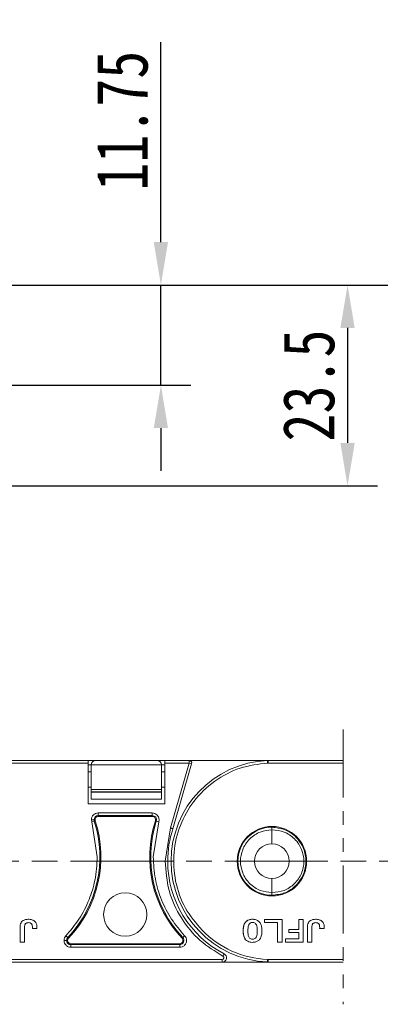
# Model space of a CAD drawing. Header units: millimetres. Extents: x 3292 to 3920, y -521 to -81.
# Tile 14 of 31: x 3636 to 3678, y -327 to -213. Entities that reach past the tile are written whole.
import ezdxf

# ---------------------------------------------------------------- set-up
doc = ezdxf.new("R2010")
doc.units = ezdxf.units.MM
for name, pattern in [('ACAD_ISO08W100', [36, 24, -3, 6, -3]), ('CENTER', [0.6, 0.375, -0.075, 0.075, -0.075]), ('PHANTOM2', [31.75, 15.875, -3.175, 3.175, -3.175, 3.175, -3.175])]:
    doc.linetypes.add(name, pattern=pattern)
doc.layers.add('中心线', color=1, linetype='CENTER', lineweight=25)
doc.styles.get("Standard").update_dxf_attribs({"font": '仿宋_GB2312.ttf', "width": 0.8})
doc.dimstyles.new('副本 ISO-25.1', dxfattribs={"dimtxt": 6, "dimasz": 5, "dimexe": 3.5, "dimexo": 0.625, "dimgap": 1.5, "dimtad": 1, "dimdsep": 46, "dimtxsty": 'Standard', "dimcen": 2.5, "dimadec": 0, "dimazin": 0, "dimtfac": 1, "dimtmove": 0, "dimatfit": 3, "dimfxl": 0, "dimarcsym": 0})

# ---------------------------------------------------------------- blocks, each defined once
blk = doc.blocks.new('*D308')
at = {"color": 0, "lineweight": -2}
for p, q in [((3623.18, -243.45), (3678.13, -243.45)), ((3674.63, -248.45), (3674.63, -261.86)), ((3590.75, -266.86), (3678.13, -266.86))]:
    blk.add_line(p, q, dxfattribs=at)
at = {"color": 0, "lineweight": 9}
for points in [[(3673.8, -248.45), (3675.47, -248.45), (3674.63, -243.45)], [(3673.8, -261.86), (3675.47, -261.86), (3674.63, -266.86)]]:
    blk.add_solid(points, dxfattribs=at)
at = {"layer": 'Defpoints', "color": 0, "lineweight": 9}
for p in [(3622.56, -243.45), (3590.13, -266.86), (3674.63, -266.86)]:
    blk.add_point(p, dxfattribs=at)
at = {"color": 0, "lineweight": 9, "insert": (3670.13, -255.16), "char_height": 6, "attachment_point": 5, "rotation": 90}
blk.add_mtext('23.5', dxfattribs=at)
blk = doc.blocks.new('*D309')
at = {"color": 0, "lineweight": -2}
for p, q in [((3652.87, -238.45), (3652.87, -215.14)), ((3631.17, -243.45), (3656.37, -243.45)), ((3652.87, -255.12), (3652.87, -243.45)), ((3631.17, -255.12), (3656.37, -255.12)), ((3652.87, -260.12), (3652.87, -265.12))]:
    blk.add_line(p, q, dxfattribs=at)
at = {"color": 0, "lineweight": 9}
for points in [[(3652.04, -238.45), (3653.7, -238.45), (3652.87, -243.45)], [(3652.04, -260.12), (3653.7, -260.12), (3652.87, -255.12)]]:
    blk.add_solid(points, dxfattribs=at)
at = {"layer": 'Defpoints', "color": 0, "lineweight": 9}
for p in [(3630.54, -243.45), (3652.87, -243.45), (3630.54, -255.12)]:
    blk.add_point(p, dxfattribs=at)
at = {"color": 0, "lineweight": 9, "insert": (3648.37, -224.3), "char_height": 6, "attachment_point": 5, "rotation": 90}
blk.add_mtext('11.75', dxfattribs=at)
blk = doc.blocks.new('*D310')
at = {"color": 0, "lineweight": -2}
for p, q in [((3625.04, -243.45), (3898.19, -243.45)), ((3894.69, -248.45), (3894.69, -317.28)), ((3851.38, -322.28), (3898.19, -322.28))]:
    blk.add_line(p, q, dxfattribs=at)
at = {"color": 0, "lineweight": 9}
for points in [[(3893.85, -248.45), (3895.52, -248.45), (3894.69, -243.45)], [(3893.85, -317.28), (3895.52, -317.28), (3894.69, -322.28)]]:
    blk.add_solid(points, dxfattribs=at)
at = {"layer": 'Defpoints', "color": 0, "lineweight": 9}
for p in [(3624.41, -243.45), (3850.76, -322.28), (3894.69, -322.28)]:
    blk.add_point(p, dxfattribs=at)
at = {"color": 0, "lineweight": 9, "insert": (3890.19, -282.86), "char_height": 6, "attachment_point": 5, "rotation": 90}
blk.add_mtext('2R+23.5', dxfattribs=at)

msp = doc.modelspace()

# ---------------------------------------------------------------- linework, layer by layer
at = {"color": 3, "linetype": 'PHANTOM2', "lineweight": 9, "ltscale": 0.5}
msp.add_line((3674.119, -295.241), (3674.119, -327.294), dxfattribs=at)
at = {"color": 7, "linetype": 'Continuous', "lineweight": 15}
for p, q in [((3644.371, -298.864), (3631.868, -298.864)), ((3644.371, -299.168), (3631.87, -299.168)), ((3644.371, -299.168), (3644.371, -298.864)), ((3645.241, -298.882), (3644.371, -298.882)), ((3644.371, -303.916), (3644.371, -299.168)), ((3644.371, -299.382), (3644.741, -299.382)), ((3644.741, -299.382), (3652.941, -299.382)), ((3644.741, -302.271), (3644.741, -299.382)), ((3652.441, -298.882), (3645.241, -298.882)), ((3653.313, -298.882), (3652.441, -298.882)), ((3652.941, -299.382), (3652.941, -302.271)), ((3652.941, -299.382), (3653.313, -299.382)), ((3656.164, -298.864), (3653.313, -298.864)), ((3653.313, -298.864), (3653.313, -299.168)), ((3653.313, -299.168), (3653.313, -303.916)), ((3656.164, -299.168), (3653.313, -299.168)), ((3653.978, -306.737), (3656.164, -299.168)), ((3654.268, -306.826), (3656.455, -299.252)), ((3656.164, -299.168), (3656.164, -298.864)), ((3665.368, -298.864), (3656.164, -298.864)), ((3656.455, -299.252), (3656.164, -299.168)), ((3665.282, -298.868), (3665.368, -298.865)), ((3665.37, -299.168), (3665.296, -299.168)), ((3674.119, -298.864), (3665.368, -298.864)), ((3665.37, -299.168), (3665.37, -298.886)), ((3674.119, -299.168), (3665.37, -299.168)), ((3644.741, -300.178), (3644.371, -300.178)), ((3653.313, -300.178), (3652.941, -300.178)), ((3644.371, -301.996), (3644.741, -301.996)), ((3652.941, -302.271), (3644.741, -302.271)), ((3644.741, -302.271), (3644.741, -302.521)), ((3644.741, -302.521), (3652.941, -302.521)), ((3644.741, -302.583), (3644.741, -302.521)), ((3652.941, -302.583), (3644.741, -302.583)), ((3644.741, -302.583), (3644.741, -303.382)), ((3652.941, -301.996), (3653.313, -301.996)), ((3652.941, -302.271), (3652.941, -302.521)), ((3652.941, -302.521), (3652.941, -302.583)), ((3652.941, -303.382), (3652.941, -302.583)), ((3653.313, -303.916), (3644.371, -303.916)), ((3644.741, -303.382), (3652.941, -303.382)), ((3645.568, -304.99), (3651.865, -304.99)), ((3645.568, -304.99), (3645.568, -305.293)), ((3645.568, -305.293), (3651.865, -305.293)), ((3645.568, -305.293), (3645.568, -305.405)), ((3651.865, -304.99), (3651.865, -305.293)), ((3651.865, -305.405), (3651.865, -305.293)), ((3644.813, -306.025), (3644.775, -305.783)), ((3645.101, -305.933), (3644.813, -306.025)), ((3645.452, -310.111), (3644.813, -306.025)), ((3645.208, -305.898), (3645.101, -305.933)), ((3645.568, -305.405), (3651.865, -305.405)), ((3652.62, -306.025), (3651.981, -310.111)), ((3652.332, -305.933), (3652.226, -305.898)), ((3652.62, -306.025), (3652.332, -305.933)), ((3652.659, -305.783), (3652.62, -306.025)), ((3653.359, -310.614), (3653.978, -306.737)), ((3665.814, -306.647), (3665.782, -306.648)), ((3665.814, -308.594), (3665.814, -306.951)), ((3665.814, -314.278), (3665.814, -312.635)), ((3665.782, -314.581), (3665.814, -314.581)), ((3664.961, -317.413), (3664.961, -317.774)), ((3667.016, -317.413), (3664.961, -317.413)), ((3664.961, -317.774), (3666.484, -317.774)), ((3666.484, -317.774), (3666.484, -320.04)), ((3667.016, -320.04), (3667.016, -317.413)), ((3669.473, -317.413), (3668.942, -317.413)), ((3668.942, -317.413), (3668.942, -318.561)), ((3669.473, -320.04), (3669.473, -317.413)), ((3637.881, -318.475), (3638.412, -318.475)), ((3668.942, -318.561), (3667.776, -318.561)), ((3667.776, -318.922), (3667.776, -318.561)), ((3668.942, -318.922), (3667.776, -318.922)), ((3668.942, -319.679), (3668.942, -318.922)), ((3671.381, -318.475), (3671.912, -318.475)), ((3636.451, -320.04), (3636.983, -320.04)), ((3641.792, -319.306), (3642.012, -319.514)), ((3642.012, -319.514), (3642.094, -319.591)), ((3655.34, -319.591), (3655.421, -319.514)), ((3655.641, -319.306), (3655.421, -319.514)), ((3666.484, -320.04), (3667.016, -320.04)), ((3667.4, -320.04), (3667.4, -319.679)), ((3667.4, -319.679), (3668.942, -319.679)), ((3667.4, -320.04), (3669.473, -320.04)), ((3669.951, -320.04), (3670.483, -320.04)), ((3642.368, -320.228), (3642.368, -320.34)), ((3655.065, -320.228), (3642.368, -320.228)), ((3642.368, -320.643), (3642.368, -320.34)), ((3655.065, -320.34), (3642.368, -320.34)), ((3655.065, -320.643), (3642.368, -320.643)), ((3655.065, -320.34), (3655.065, -320.228)), ((3655.065, -320.643), (3655.065, -320.34)), ((3660.017, -322.061), (3631.87, -322.061)), ((3631.876, -322.364), (3660.017, -322.364)), ((3660.017, -322.364), (3660.017, -322.061)), ((3660.017, -322.364), (3665.376, -322.364)), ((3660.247, -321.416), (3660.108, -321.685)), ((3665.359, -322.364), (3665.282, -322.36)), ((3665.37, -322.061), (3665.296, -322.061)), ((3665.37, -322.061), (3665.37, -322.343)), ((3674.119, -322.061), (3665.37, -322.061)), ((3665.37, -322.343), (3665.376, -322.364)), ((3665.376, -322.364), (3674.119, -322.364))]:
    msp.add_line(p, q, dxfattribs=at)
for centre, radius in [((3665.814, -310.614), 4.05), ((3648.717, -316.819), 2.526)]:
    msp.add_circle(centre, radius, dxfattribs=at)
for centre, radius, start, end in [((3645.241, -299.382), 0.5, 90, 180), ((3652.441, -299.382), 0.5, 0, 90), ((3665.814, -310.614), 11.758, 92.59128, 267.40872), ((3656.164, -299.168), 0.303, 343.89727, 90), ((3645.568, -305.783), 0.49, 90, 179.99999), ((3651.865, -305.783), 0.49, 342.21702, 90), ((3632.073, -310.111), 13.682, 316.59098, 17.78298), ((3632.073, -310.111), 13.794, 316.59098, 17.78298), ((3645.568, -305.783), 0.49, 179.99999, 197.78298), ((3645.568, -305.783), 0.378, 90, 197.78298), ((3665.36, -310.111), 13.794, 162.21702, 223.40902), ((3665.36, -310.111), 13.682, 162.21702, 223.40902), ((3651.865, -305.783), 0.378, 342.21702, 90), ((3665.814, -310.614), 12.152, 161.83764, 180), ((3665.814, -310.614), 3.967, 90.45642, 269.54358), ((3665.814, -310.614), 2.021, 90, 270), ((3665.814, -310.614), 2.021, 270, 90), ((3665.814, -310.614), 12.152, 180, 242.73396), ((3665.814, -310.614), 11.458, 224.65735, 267.40885), ((3642.368, -319.85), 0.49, 136.59098, 179.99995), ((3642.368, -319.85), 0.49, 179.99995, 270), ((3642.368, -319.85), 0.378, 136.59098, 270), ((3655.065, -319.85), 0.49, 270, 43.40902), ((3655.065, -319.85), 0.378, 270, 43.40902), ((3660.017, -321.862), 0.502, 270, 62.73396), ((3660.017, -321.862), 0.199, 270, 62.73396), ((3665.332, -322.337), 0.039, 318.95346, 351.9603)]:
    msp.add_arc(centre, radius, start, end, dxfattribs=at)
for points, knots in [([(3665.296, -299.168), (3664.224, -299.305), (3662.034, -299.585), (3659.046, -301.175), (3656.629, -303.497), (3655.002, -306.382), (3654.238, -309.606), (3654.437, -312.952), (3655.552, -316.147), (3656.97, -317.839), (3657.664, -318.668)], [0, 0, 0, 0, 0.1223695, 0.25, 0.3776305, 0.5, 0.6223695, 0.75, 0.8776305, 1, 1, 1, 1]), ([(3665.37, -298.886), (3665.367, -298.896), (3665.363, -298.914), (3665.349, -298.963), (3665.334, -299.022), (3665.315, -299.095), (3665.302, -299.144), (3665.296, -299.168)], [0, 0, 0, 0, 0.20095739, 0.34935816, 0.59071692, 0.80115549, 1, 1, 1, 1]), ([(3665.368, -298.864), (3665.366, -298.865), (3665.364, -298.867), (3665.368, -298.879), (3665.37, -298.886)], [0, 0, 0, 0, 0.4175448, 1, 1, 1, 1]), ([(3644.775, -305.783), (3644.787, -305.679), (3644.81, -305.471), (3644.994, -305.209), (3645.256, -305.026), (3645.464, -305.002), (3645.568, -304.99)], [0, 0, 0, 0, 0.2501772, 0.5005206, 0.7506282, 1, 1, 1, 1]), ([(3651.865, -304.99), (3651.969, -305.002), (3652.171, -305.025), (3652.395, -305.177), (3652.535, -305.345), (3652.634, -305.537), (3652.649, -305.69), (3652.659, -305.783)], [0, 0, 0, 0, 0.2494712, 0.4859232, 0.6313242, 0.7763613, 1, 1, 1, 1]), ([(3644.775, -305.783), (3644.816, -305.783), (3644.903, -305.783), (3645.002, -305.783), (3645.063, -305.783), (3645.073, -305.783), (3645.078, -305.783)], [0, 0, 0, 0, 0.2708965, 0.5622441, 0.789076, 1, 1, 1, 1]), ([(3654.268, -306.826), (3654.265, -306.826), (3654.259, -306.824), (3654.217, -306.81), (3654.164, -306.794), (3654.111, -306.778), (3654.048, -306.759), (3654.002, -306.744), (3653.978, -306.737)], [0, 0, 0, 0, 0.1972311, 0.4291582, 0.558746, 0.6970864, 0.8441733, 1, 1, 1, 1]), ([(3665.814, -314.278), (3665.352, -314.228), (3664.641, -314.153), (3663.787, -313.694), (3663.201, -313.22), (3662.726, -312.632), (3662.286, -311.781), (3662.063, -310.614), (3662.286, -309.448), (3662.726, -308.596), (3663.201, -308.009), (3663.787, -307.535), (3664.641, -307.076), (3665.352, -307), (3665.814, -306.951)], [0, 0, 0, 0, 0.1200938, 0.1846527, 0.2505093, 0.3162915, 0.3806362, 0.5, 0.6193638, 0.6837085, 0.7494907, 0.8153473, 0.8799062, 1, 1, 1, 1]), ([(3665.814, -306.951), (3665.813, -306.918), (3665.812, -306.864), (3665.808, -306.791), (3665.804, -306.739), (3665.8, -306.697), (3665.794, -306.665), (3665.787, -306.649), (3665.784, -306.648), (3665.782, -306.648)], [0, 0, 0, 0, 0.2040494, 0.3406263, 0.4994735, 0.615725, 0.7598398, 0.920238, 1, 1, 1, 1]), ([(3665.814, -306.647), (3666.329, -306.706), (3667.359, -306.822), (3668.472, -307.591), (3669.142, -308.405), (3669.629, -309.331), (3669.881, -310.615), (3669.628, -311.899), (3669.141, -312.825), (3668.47, -313.639), (3667.358, -314.407), (3666.328, -314.523), (3665.814, -314.581)], [0, 0, 0, 0, 0.1248954, 0.2497679, 0.3152645, 0.3788719, 0.5000873, 0.6212912, 0.6849015, 0.7504066, 0.8752795, 1, 1, 1, 1]), ([(3665.814, -306.951), (3666.296, -306.998), (3667.261, -307.094), (3668.32, -307.811), (3668.949, -308.578), (3669.398, -309.44), (3669.583, -310.397), (3669.486, -311.35), (3669.2, -312.274), (3668.505, -313.293), (3667.268, -314.134), (3666.295, -314.23), (3665.814, -314.278)], [0, 0, 0, 0, 0.1251884, 0.2508559, 0.3196134, 0.3808382, 0.5000198, 0.5631423, 0.6256744, 0.7473514, 0.8750248, 1, 1, 1, 1]), ([(3641.792, -319.306), (3642.328, -318.676), (3643.417, -317.395), (3644.525, -315.181), (3645.298, -312.733), (3645.398, -311.03), (3645.452, -310.111)], [0, 0, 0, 0, 0.2442539, 0.4966208, 0.7281566, 1, 1, 1, 1]), ([(3651.981, -310.111), (3652.028, -310.966), (3652.122, -312.677), (3652.881, -315.129), (3654.021, -317.399), (3655.104, -318.673), (3655.641, -319.306)], [0, 0, 0, 0, 0.2528522, 0.5061559, 0.7548526, 1, 1, 1, 1]), ([(3660.108, -321.685), (3659.184, -321.117), (3657.285, -319.95), (3655.124, -317.278), (3653.639, -314.093), (3653.452, -311.768), (3653.359, -310.614)], [0, 0, 0, 0, 0.2378547, 0.4889112, 0.7463429, 1, 1, 1, 1]), ([(3653.359, -310.614), (3653.402, -310.614), (3653.492, -310.614), (3653.593, -310.614), (3653.653, -310.614), (3653.659, -310.614), (3653.663, -310.614)], [0, 0, 0, 0, 0.27025866, 0.56242697, 0.78973533, 1, 1, 1, 1]), ([(3665.782, -314.581), (3665.784, -314.58), (3665.788, -314.577), (3665.795, -314.554), (3665.802, -314.514), (3665.808, -314.458), (3665.812, -314.38), (3665.813, -314.312), (3665.814, -314.278)], [0, 0, 0, 0, 0.11779878, 0.2924062, 0.45227228, 0.5724292, 0.78305694, 1, 1, 1, 1]), ([(3638.412, -318.475), (3638.415, -318.374), (3638.419, -318.171), (3638.369, -317.894), (3638.24, -317.675), (3638.034, -317.512), (3637.71, -317.385), (3637.313, -317.37), (3636.952, -317.449), (3636.705, -317.597), (3636.542, -317.797), (3636.467, -318.031), (3636.448, -318.271), (3636.453, -318.57), (3636.45, -319.161), (3636.45, -319.675), (3636.451, -320.04)], [0, 0, 0, 0, 0.0609658, 0.1225554, 0.1669432, 0.2113739, 0.2788702, 0.3732011, 0.4466314, 0.4991848, 0.5440103, 0.5992543, 0.6439555, 0.6892613, 0.7798958, 1, 1, 1, 1]), ([(3636.983, -320.04), (3636.983, -319.939), (3636.982, -319.434), (3636.994, -318.817), (3636.975, -318.25), (3637.004, -318.048), (3637.05, -317.932), (3637.133, -317.848), (3637.267, -317.787), (3637.433, -317.768), (3637.615, -317.785), (3637.707, -317.845), (3637.754, -317.875)], [0, 0, 0, 0, 0.1051595, 0.5257977, 0.6429535, 0.6943799, 0.7367469, 0.7706735, 0.8147589, 0.8869484, 0.9433216, 1, 1, 1, 1]), ([(3637.754, -317.875), (3637.773, -317.892), (3637.819, -317.936), (3637.871, -318.057), (3637.885, -318.244), (3637.882, -318.391), (3637.881, -318.475)], [0, 0, 0, 0, 0.120772, 0.2994165, 0.6037382, 1, 1, 1, 1]), ([(3662.75, -319.759), (3662.697, -319.685), (3662.555, -319.489), (3662.442, -318.923), (3662.448, -318.327), (3662.644, -317.809), (3662.866, -317.569), (3663.177, -317.412), (3663.554, -317.366), (3663.94, -317.416), (3664.211, -317.557), (3664.323, -317.667), (3664.358, -317.702)], [0, 0, 0, 0, 0.0689249, 0.1818345, 0.4295885, 0.5127168, 0.5966995, 0.6710379, 0.7733921, 0.8809534, 0.9621751, 1, 1, 1, 1]), ([(3664.358, -317.702), (3664.281, -317.633), (3664.127, -317.495), (3663.773, -317.38), (3663.392, -317.37), (3663.014, -317.474), (3662.744, -317.677), (3662.59, -317.935), (3662.513, -318.189), (3662.469, -318.476), (3662.459, -318.817), (3662.491, -319.198), (3662.579, -319.529), (3662.702, -319.694), (3662.75, -319.759)], [0, 0, 0, 0, 0.0777255, 0.155352, 0.2765945, 0.3622698, 0.4485218, 0.5255911, 0.5864532, 0.6488305, 0.7458294, 0.8445582, 0.9391331, 1, 1, 1, 1]), ([(3662.75, -319.759), (3662.827, -319.827), (3662.979, -319.965), (3663.337, -320.075), (3663.723, -320.082), (3664.11, -319.972), (3664.386, -319.762), (3664.539, -319.495), (3664.612, -319.235), (3664.651, -318.948), (3664.657, -318.613), (3664.62, -318.242), (3664.527, -317.922), (3664.405, -317.763), (3664.358, -317.702)], [0, 0, 0, 0, 0.0771182, 0.1540637, 0.2775921, 0.3659153, 0.4548035, 0.5331425, 0.5953066, 0.659002, 0.7527697, 0.8481925, 0.9423373, 1, 1, 1, 1]), ([(3663.935, -319.529), (3663.958, -319.496), (3664.042, -319.378), (3664.108, -318.986), (3664.11, -318.526), (3664.049, -318.1), (3663.918, -317.899), (3663.784, -317.796), (3663.628, -317.742), (3663.467, -317.742), (3663.302, -317.801), (3663.219, -317.886), (3663.174, -317.933)], [0, 0, 0, 0, 0.0471359, 0.1705963, 0.4573331, 0.6006219, 0.668644, 0.7362067, 0.7984561, 0.860666, 0.9243023, 1, 1, 1, 1]), ([(3671.912, -318.475), (3671.915, -318.374), (3671.919, -318.171), (3671.869, -317.894), (3671.74, -317.675), (3671.534, -317.512), (3671.21, -317.385), (3670.813, -317.37), (3670.452, -317.449), (3670.205, -317.597), (3670.042, -317.797), (3669.967, -318.031), (3669.948, -318.271), (3669.953, -318.57), (3669.95, -319.161), (3669.95, -319.675), (3669.951, -320.04)], [0, 0, 0, 0, 0.0609658, 0.1225554, 0.1669432, 0.2113739, 0.2788702, 0.3732011, 0.4466314, 0.4991848, 0.5440103, 0.5992543, 0.6439555, 0.6892613, 0.7798958, 1, 1, 1, 1]), ([(3670.483, -320.04), (3670.483, -319.939), (3670.482, -319.434), (3670.494, -318.817), (3670.475, -318.25), (3670.504, -318.048), (3670.55, -317.932), (3670.633, -317.848), (3670.767, -317.787), (3670.933, -317.768), (3671.115, -317.785), (3671.207, -317.845), (3671.254, -317.875)], [0, 0, 0, 0, 0.1051595, 0.5257977, 0.6429535, 0.6943799, 0.7367469, 0.7706735, 0.8147589, 0.8869484, 0.9433216, 1, 1, 1, 1]), ([(3671.254, -317.875), (3671.273, -317.892), (3671.319, -317.936), (3671.371, -318.057), (3671.385, -318.244), (3671.382, -318.391), (3671.381, -318.475)], [0, 0, 0, 0, 0.120772, 0.2994165, 0.6037382, 1, 1, 1, 1]), ([(3663.174, -317.933), (3663.151, -317.968), (3663.063, -318.105), (3663.011, -318.513), (3663.01, -318.979), (3663.072, -319.398), (3663.212, -319.58), (3663.348, -319.676), (3663.509, -319.717), (3663.676, -319.702), (3663.824, -319.637), (3663.9, -319.564), (3663.935, -319.529)], [0, 0, 0, 0, 0.049968, 0.1930181, 0.4754036, 0.6170147, 0.6806207, 0.7437375, 0.8129796, 0.8743226, 0.9410593, 1, 1, 1, 1]), ([(3641.575, -319.85), (3641.585, -319.749), (3641.605, -319.546), (3641.73, -319.385), (3641.792, -319.306)], [0, 0, 0, 0, 0.5025241, 1, 1, 1, 1]), ([(3642.368, -320.643), (3642.265, -320.631), (3642.057, -320.608), (3641.791, -320.424), (3641.647, -320.204), (3641.583, -320.005), (3641.578, -319.902), (3641.575, -319.85)], [0, 0, 0, 0, 0.2490071, 0.5005195, 0.7501587, 0.8759204, 1, 1, 1, 1]), ([(3641.575, -319.85), (3641.617, -319.85), (3641.703, -319.85), (3641.803, -319.85), (3641.864, -319.85), (3641.873, -319.85), (3641.878, -319.85)], [0, 0, 0, 0, 0.2708724, 0.5622222, 0.789066, 1, 1, 1, 1]), ([(3655.858, -319.85), (3655.847, -319.95), (3655.831, -320.104), (3655.732, -320.289), (3655.63, -320.415), (3655.503, -320.517), (3655.319, -320.616), (3655.165, -320.632), (3655.065, -320.643)], [0, 0, 0, 0, 0.239443, 0.3695055, 0.4999998, 0.6300625, 0.760557, 1, 1, 1, 1]), ([(3665.296, -322.061), (3665.294, -322.098), (3665.292, -322.156), (3665.289, -322.226), (3665.286, -322.274), (3665.285, -322.313), (3665.283, -322.35), (3665.283, -322.356), (3665.282, -322.36)], [0, 0, 0, 0, 0.2394117, 0.368304, 0.4999408, 0.6315863, 0.7605035, 1, 1, 1, 1]), ([(3665.296, -322.061), (3665.303, -322.09), (3665.318, -322.15), (3665.34, -322.231), (3665.36, -322.301), (3665.367, -322.328), (3665.37, -322.343)], [0, 0, 0, 0, 0.2446945, 0.4999669, 0.74569, 1, 1, 1, 1])]:
    msp.add_open_spline(points, degree=3, knots=knots, dxfattribs=at)
for points in [[(3665.296, -299.168), (3665.294, -299.128), (3665.291, -299.05), (3665.286, -298.951), (3665.283, -298.882), (3665.283, -298.873), (3665.282, -298.868)], [(3655.641, -319.306), (3655.703, -319.386), (3655.828, -319.547), (3655.848, -319.749), (3655.858, -319.85)]]:
    msp.add_open_spline(points, degree=3, dxfattribs=at)
at = {"layer": '中心线', "linetype": 'ACAD_ISO08W100', "lineweight": 13, "ltscale": 0.5}
msp.add_line((3498.314, -310.614), (3860.02, -310.614), dxfattribs=at)

# ---------------------------------------------------------------- dimensions: what is measured, and where the dimension line sits
at = {"color": 5, "lineweight": 9}
for base, p1, p2, text, picture, middle in [((3652.871, -243.453), (3630.544, -255.115), (3630.544, -243.453), '11.75', '*D309', (3648.371, -224.299)), ((3674.634, -266.865), (3622.559, -243.453), (3590.13, -266.865), '23.5', '*D308', (3670.134, -255.159)), ((3894.687, -322.276), (3624.411, -243.453), (3850.758, -322.276), '2R+23.5', '*D310', (3890.187, -282.865))]:
    dim = msp.add_linear_dim(base=base, p1=p1, p2=p2, angle=90, text=text, dimstyle='副本 ISO-25.1', dxfattribs=at)
    dim.commit()
    dim.dimension.update_dxf_attribs({"geometry": picture, "text_midpoint": middle})

doc.saveas('drawing.dxf')
